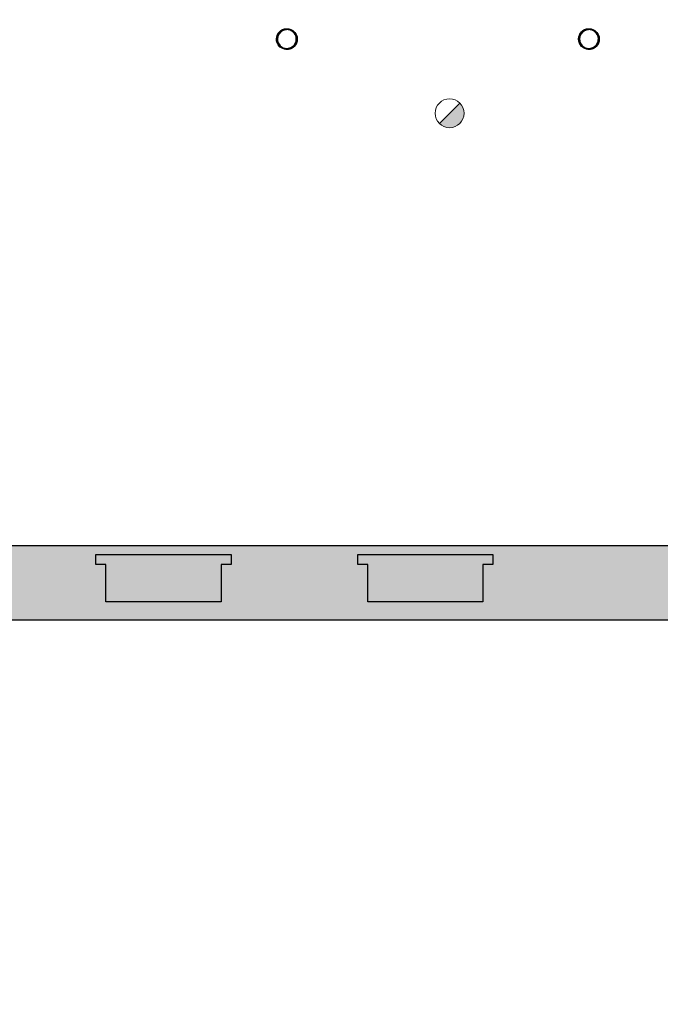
# Model space of a CAD drawing. Header units: millimetres. Extents: x -13022 to 1371524, y -38729 to 632593.
# Tile 77 of 256: x 696370 to 703382, y -17813 to -7033. Entities that reach past the tile are written whole.
import ezdxf

# ---------------------------------------------------------------- set-up
doc = ezdxf.new("R2010")
doc.units = ezdxf.units.MM
doc.header["$LTSCALE"] = 35
doc.set_wipeout_variables(frame=1)
doc.layers.add('Al65----_beveiliging-inst', color=92, linetype='Continuous', lineweight=9)
doc.layers.add('brandveiligheid voorzieningen', color=10, linetype='Continuous', lineweight=9)
for name, color, linetype in [('LAYER102', 1, 'Continuous'), ('LAYER111', 7, 'Continuous'), ('LAYER28', 7, 'Continuous')]:
    doc.layers.add(name, color=color, linetype=linetype)
doc.styles.get("Standard").update_dxf_attribs({"font": 'simplex.shx'})
pattern_1 = [(45, (475378.7201, -17008.80355), (-0.2121320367, 0.2121320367), []), (45, (475378.7201, -17008.59142), (-0.2121320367, 0.2121320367), [])]

# ---------------------------------------------------------------- blocks, each defined once
blk = doc.blocks.new('Brandmelder')
at = {"layer": 'brandveiligheid voorzieningen'}
blk.add_hatch(color=256, dxfattribs=at).paths.add_polyline_path([(76.62, -89.8, 0.198912), (75.85, -87.94), (72.13, -91.66, 0.668179)])
blk.add_line((72.13, -91.66), (75.85, -87.94), dxfattribs=at)
blk.add_circle((73.99, -89.8), 2.63, dxfattribs=at)

msp = doc.modelspace()

# ---------------------------------------------------------------- hatches: boundary and pattern name
at = {"layer": 'LAYER111', "linetype": 'Continuous', "lineweight": 5}
msp.add_hatch(color=254, dxfattribs=at).paths.add_polyline_path([(690617.72, -13606.147), (690617.72, -12789.147), (693558.72, -12789.147), (693558.72, -12889.147), (695038.658, -12889.147), (695038.658, -12999.147), (694928.658, -12999.147), (694928.658, -13406.147), (693668.72, -13406.147), (693668.72, -12999.147), (693558.72, -12999.147), (693558.72, -12789.147), (697204.72, -12789.147), (697204.72, -12889.147), (698684.72, -12889.147), (698684.72, -12999.147), (698574.72, -12999.147), (698574.72, -13406.147), (697314.72, -13406.147), (697314.72, -12999.147), (697204.72, -12999.147), (697204.72, -12789.147), (700069.72, -12789.147), (700069.72, -12889.147), (701549.658, -12889.147), (701549.658, -12999.147), (701439.658, -12999.147), (701439.658, -13406.147), (700179.72, -13406.147), (700179.72, -12999.147), (700069.72, -12999.147), (700069.72, -12789.147), (703818.72, -12789.147), (703818.72, -12889.147), (705298.72, -12889.147), (705298.72, -12999.147), (705188.658, -12999.147), (705188.658, -13406.147), (703928.72, -13406.147), (703928.72, -12999.147), (703818.72, -12999.147), (703818.72, -12789.147), (706774.72, -12789.147), (706774.72, -13606.147)], flags=0)

# ---------------------------------------------------------------- linework, layer by layer
at = {"layer": 'LAYER28', "color": 7, "linetype": 'Continuous', "lineweight": 25}
for points in [[(699294.72, -7131.405, -2.414213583), (699181.47, -7244.663, -0.414213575), (699294.72, -7131.405)], [(702600.72, -7131.405, -2.414213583), (702487.47, -7244.663, -0.414213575), (702600.72, -7131.405)]]:
    msp.add_lwpolyline(points, format="xyb", close=True, dxfattribs=at)
for points in [[(676331.22, -13251.147), (676331.22, -13199.147), (676321.22, -13199.147), (676321.22, -13111.147), (676331.22, -13111.147), (676331.22, -13036.147), (676441.22, -13036.147), (676441.22, -12789.147), (706774.72, -12789.147), (706774.72, -13606.147), (677604.72, -13606.147), (677604.72, -13370.147), (677253.345, -13370.147), (677253.345, -13251.147)], [(698574.72, -13406.147), (697314.72, -13406.147), (697314.72, -12999.147), (697204.72, -12999.147), (697204.72, -12889.147), (698684.72, -12889.147), (698684.72, -12999.147), (698574.72, -12999.147)], [(701439.658, -13406.147), (700179.72, -13406.147), (700179.72, -12999.147), (700069.72, -12999.147), (700069.72, -12889.147), (701549.658, -12889.147), (701549.658, -12999.147), (701439.658, -12999.147)]]:
    msp.add_lwpolyline(points, close=True, dxfattribs=at)

# ---------------------------------------------------------------- block references
at = {"layer": 'Al65----_beveiliging-inst', "xscale": 60, "yscale": 60, "zscale": 60}
msp.add_blockref('Brandmelder', (696636.188, -2668.958), dxfattribs=at)

# ---------------------------------------------------------------- texts
at = {"layer": 'LAYER102', "color": 7, "linetype": 'Continuous', "lineweight": 0, "char_height": 162, "attachment_point": 7, "line_spacing_factor": 1.333333}
for s, insert in [('\\pi-504.72;{\\fArial|b1|i0|c0|p34;\\H1.2346x;kantoor\\fArial|b0|i0|c0|p34;\\H0.81x;\\P\\pi-698.63;kantoorfunctie \\P\\pi-398.16;38,4 m2}', (811558.88, -8016.385)), ('\\pi-504.72;{\\fArial|b1|i0|c0|p34;\\H1.2346x;kantoor\\fArial|b0|i0|c0|p34;\\H0.81x;\\P\\pi-698.63;kantoorfunctie \\P\\pi-399.6;24,8 m2}', (797371.608, -8325.223)), ('\\pi-504.72;{\\fArial|b1|i0|c0|p34;\\H1.2346x;kantoor\\fArial|b0|i0|c0|p34;\\H0.81x;\\P\\pi-698.63;kantoorfunctie \\P\\pi-390.59;19,4 m2}', (807441.249, -9041.399)), ('\\pi-504.72;{\\fArial|b1|i0|c0|p34;\\H1.2346x;kantoor\\fArial|b0|i0|c0|p34;\\H0.81x;\\P\\pi-698.63;kantoorfunctie \\P\\pi-399.6;20,6 m2}', (803164.196, -9131.62)), ('\\pi-556.84;{\\fArial|b1|i0|c0|p34;\\H1.2346x;museum\\fArial|b0|i0|c0|p34;\\H0.81x;\\P\\pi-925.11;bijeenkomstfunctie\\P\\pi-398.32;85,8 m2}', (830662.352, -17770.881))]:
    msp.add_mtext(s, dxfattribs=dict(at, insert=insert))

# ---------------------------------------------------------------- next in the draw order: wipeouts: each hides what was drawn before it
at = {"linetype": 'Continuous', "lineweight": 0}
for points in [[(699294.72, -7357.905), (699294.72, -7347.905), (699312.642, -7346.337), (699330.033, -7341.679), (699346.345, -7334.073), (699361.079, -7323.751), (699373.814, -7311.026), (699384.126, -7296.284), (699391.736, -7279.973), (699396.392, -7262.591), (699397.97, -7244.663), (699396.392, -7226.735), (699391.736, -7209.352), (699384.126, -7193.042), (699373.814, -7178.3), (699361.079, -7165.575), (699346.345, -7155.253), (699330.033, -7147.647), (699312.642, -7142.989), (699294.72, -7141.421), (699276.798, -7142.989), (699259.408, -7147.647), (699243.095, -7155.253), (699228.361, -7165.575), (699215.626, -7178.3), (699205.314, -7193.042), (699197.704, -7209.352), (699193.048, -7226.735), (699191.486, -7244.663), (699193.048, -7262.59), (699197.704, -7279.972), (699205.314, -7296.28), (699215.642, -7311.02), (699228.361, -7323.745), (699243.111, -7334.066), (699259.408, -7341.672), (699276.798, -7346.329), (699294.72, -7347.897), (699294.72, -7357.905), (699275.751, -7356.305), (699257.314, -7351.551), (699239.939, -7343.775), (699224.111, -7333.2), (699210.283, -7320.123), (699198.829, -7304.913), (699190.095, -7288.001), (699184.314, -7269.864), (699181.658, -7251.015), (699182.189, -7231.987), (699185.908, -7213.316), (699192.689, -7195.532), (699202.361, -7179.136), (699214.642, -7164.592), (699229.189, -7152.309), (699245.579, -7142.638), (699263.361, -7135.847), (699282.033, -7132.134), (699301.064, -7131.598), (699319.908, -7134.259), (699338.048, -7140.039), (699354.97, -7148.774), (699370.173, -7160.221), (699383.251, -7174.053), (699393.829, -7189.879), (699401.611, -7207.255), (699406.361, -7225.686), (699407.954, -7244.655), (699406.236, -7264.319), (699401.126, -7283.386), (699392.783, -7301.275), (699381.47, -7317.445), (699367.501, -7331.403), (699351.345, -7342.725), (699333.454, -7351.068), (699314.376, -7356.177), (699294.72, -7357.897)], [(702600.72, -7357.905), (702600.72, -7347.905), (702618.642, -7346.337), (702636.033, -7341.679), (702652.345, -7334.073), (702667.079, -7323.751), (702679.814, -7311.026), (702690.126, -7296.284), (702697.736, -7279.973), (702702.392, -7262.591), (702703.97, -7244.663), (702702.392, -7226.735), (702697.736, -7209.352), (702690.126, -7193.042), (702679.814, -7178.3), (702667.079, -7165.575), (702652.345, -7155.253), (702636.033, -7147.647), (702618.642, -7142.989), (702600.72, -7141.421), (702582.798, -7142.989), (702565.408, -7147.647), (702549.095, -7155.253), (702534.361, -7165.575), (702521.626, -7178.3), (702511.314, -7193.042), (702503.704, -7209.352), (702499.048, -7226.735), (702497.486, -7244.663), (702499.048, -7262.59), (702503.704, -7279.972), (702511.314, -7296.28), (702521.642, -7311.02), (702534.361, -7323.745), (702549.111, -7334.066), (702565.408, -7341.672), (702582.798, -7346.329), (702600.72, -7347.897), (702600.72, -7357.905), (702581.751, -7356.305), (702563.314, -7351.551), (702545.939, -7343.775), (702530.111, -7333.2), (702516.283, -7320.123), (702504.829, -7304.913), (702496.095, -7288.001), (702490.314, -7269.864), (702487.658, -7251.015), (702488.189, -7231.987), (702491.908, -7213.316), (702498.689, -7195.532), (702508.361, -7179.136), (702520.642, -7164.592), (702535.189, -7152.309), (702551.579, -7142.638), (702569.361, -7135.847), (702588.033, -7132.134), (702607.064, -7131.598), (702625.908, -7134.259), (702644.048, -7140.039), (702660.97, -7148.774), (702676.173, -7160.221), (702689.251, -7174.053), (702699.829, -7189.879), (702707.611, -7207.255), (702712.361, -7225.686), (702713.954, -7244.655), (702712.236, -7264.319), (702707.126, -7283.386), (702698.783, -7301.275), (702687.47, -7317.445), (702673.501, -7331.403), (702657.345, -7342.725), (702639.454, -7351.068), (702620.376, -7356.177), (702600.72, -7357.897)]]:
    msp.add_wipeout(points, dxfattribs=at).dxf.layer = 'LAYER111'

# ---------------------------------------------------------------- next in the draw order: hatches: boundary and pattern name
at = {"layer": 'LAYER28', "linetype": 'Continuous', "lineweight": 13}
h = msp.add_hatch(dxfattribs=at)
h.set_pattern_fill('~A--FYV~', style=0, pattern_type=0)
h.set_pattern_definition(pattern_1)
h.paths.add_polyline_path([(699294.72, -7357.905), (699294.72, -7347.905, 2.414213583), (699191.47, -7244.663, 0.414213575), (699294.72, -7347.905), (699294.72, -7357.905, -2.414091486), (699407.97, -7244.655, -0.414233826)], flags=0)
h = msp.add_hatch(dxfattribs=at)
h.set_pattern_fill('~A--FYV~', style=0, pattern_type=0)
h.set_pattern_definition(pattern_1)
h.paths.add_polyline_path([(702600.72, -7357.905), (702600.72, -7347.905, 2.414213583), (702497.47, -7244.663, 0.414213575), (702600.72, -7347.905), (702600.72, -7357.905, -2.414091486), (702713.97, -7244.655, -0.414233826)], flags=0)

# ---------------------------------------------------------------- next in the draw order: linework, layer by layer
at = {"layer": 'LAYER28', "color": 7, "linetype": 'Continuous', "lineweight": 25}
for points in [[(699294.72, -7131.405, -2.414213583), (699181.47, -7244.663, -0.414213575), (699294.72, -7131.405)], [(699294.72, -7357.905), (699294.72, -7347.905, 2.414213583), (699191.47, -7244.663, 0.414213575), (699294.72, -7347.905), (699294.72, -7357.905, -2.414091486), (699407.97, -7244.655, -0.414233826), (699294.72, -7357.905)], [(702600.72, -7131.405, -2.414213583), (702487.47, -7244.663, -0.414213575), (702600.72, -7131.405)], [(702600.72, -7357.905), (702600.72, -7347.905, 2.414213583), (702497.47, -7244.663, 0.414213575), (702600.72, -7347.905), (702600.72, -7357.905, -2.414091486), (702713.97, -7244.655, -0.414233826), (702600.72, -7357.905)]]:
    msp.add_lwpolyline(points, format="xyb", close=True, dxfattribs=at)

doc.saveas('drawing.dxf')
